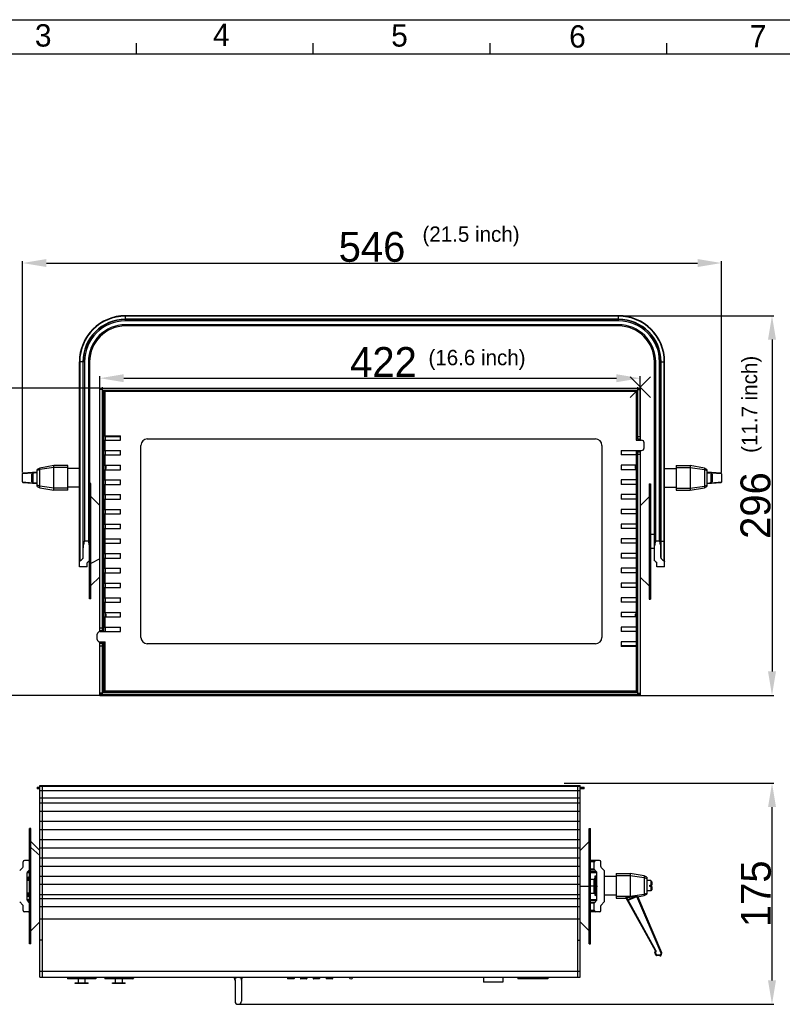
# Model space of a CAD drawing. Header units: millimetres. Extents: x -173733 to 2162, y 0 to 2473.
# Tile 5 of 17: x 346 to 942, y 631 to 1400. Entities that reach past the tile are written whole.
import ezdxf

# ---------------------------------------------------------------- set-up
doc = ezdxf.new("R2010")
doc.units = ezdxf.units.MM
doc.header["$LTSCALE"] = 108.9
doc.header["$PDMODE"] = 3
doc.header["$PDSIZE"] = 8
doc.layers.get('0').update_dxf_attribs({"linetype": 'CONTINUOUS'})
doc.layers.get('Defpoints').update_dxf_attribs({"linetype": 'CONTINUOUS'})
doc.layers.add('dim', color=1, linetype='CONTINUOUS', lineweight=15)
doc.layers.add('solid', color=7, linetype='CONTINUOUS', lineweight=30)
doc.styles.get("Standard").update_dxf_attribs({"font": 'Avant Garde Book.ttf'})
doc.styles.add('TEXTSTYLE_2', font='txt')
doc.dimstyles.get("Standard").update_dxf_attribs({"dimtxt": 23.333333, "dimasz": 18.666667, "dimexe": 1.5, "dimexo": 1, "dimtad": 1, "dimdec": 1, "dimdsep": 46, "dimtxsty": 'Standard', "dimcen": 0.09, "dimadec": 0, "dimazin": 0, "dimtol": 1, "dimtp": 0.1, "dimtm": 0.1, "dimtfac": 1, "dimtdec": 1, "dimtofl": 0, "dimtmove": 0, "dimatfit": 3, "dimfxl": 1, "dimtolj": 1, "dimarcsym": 0})

# ---------------------------------------------------------------- blocks, each defined once
blk = doc.blocks.new('*D0')
at = {"layer": 'Defpoints', "color": 0, "transparency": 16777216}
for p in [(894.42, 1209.95), (348.69, 1045.28), (894.42, 1045.28)]:
    blk.add_point(p, dxfattribs=at)
at = {"layer": 'dim', "color": 0, "lineweight": -2, "transparency": 16777216}
for p, q in [((348.69, 1046.28), (348.69, 1211.45)), ((367.36, 1209.95), (875.76, 1209.95)), ((894.42, 1046.28), (894.42, 1211.45))]:
    blk.add_line(p, q, dxfattribs=at)
at = {"layer": 'dim', "color": 0, "transparency": 16777216}
for points in [[(367.36, 1213.06), (367.36, 1206.84), (348.69, 1209.95)], [(875.76, 1213.06), (875.76, 1206.84), (894.42, 1209.95)]]:
    blk.add_solid(points, dxfattribs=at)
at = {"layer": 'dim', "color": 0, "transparency": 16777216, "insert": (621.56, 1222.44), "char_height": 23.333, "attachment_point": 5}
blk.add_mtext('\\A1;546', dxfattribs=at)
blk = doc.blocks.new('*D1')
at = {"layer": 'Defpoints', "color": 0, "transparency": 16777216}
for p in [(814.06, 1168.8), (814.06, 872.32), (933.91, 872.32)]:
    blk.add_point(p, dxfattribs=at)
at = {"layer": 'dim', "color": 0, "lineweight": -2, "transparency": 16777216}
for p, q in [((815.06, 1168.8), (935.41, 1168.8)), ((933.91, 1150.13), (933.91, 890.99)), ((815.06, 872.32), (935.41, 872.32))]:
    blk.add_line(p, q, dxfattribs=at)
at = {"layer": 'dim', "color": 0, "transparency": 16777216}
for points in [[(930.79, 1150.13), (937.02, 1150.13), (933.91, 1168.8)], [(930.79, 890.99), (937.02, 890.99), (933.91, 872.32)]]:
    blk.add_solid(points, dxfattribs=at)
at = {"layer": 'dim', "color": 0, "transparency": 16777216, "insert": (921.1, 1020.56), "char_height": 23.333, "attachment_point": 5, "rotation": 90}
blk.add_mtext('\\A1;296', dxfattribs=at)
blk = doc.blocks.new('*D2')
at = {"layer": 'Defpoints', "color": 0, "transparency": 16777216}
for p in [(770.51, 803.67), (933.91, 803.67), (517.08, 631.03)]:
    blk.add_point(p, dxfattribs=at)
at = {"layer": 'dim', "color": 0, "lineweight": -2, "transparency": 16777216}
for p, q in [((771.51, 803.67), (935.41, 803.67)), ((933.91, 649.69), (933.91, 785)), ((518.08, 631.03), (935.41, 631.03))]:
    blk.add_line(p, q, dxfattribs=at)
at = {"layer": 'dim', "color": 0, "transparency": 16777216}
for points in [[(930.79, 785), (937.02, 785), (933.91, 803.67)], [(930.79, 649.69), (937.02, 649.69), (933.91, 631.03)]]:
    blk.add_solid(points, dxfattribs=at)
at = {"layer": 'dim', "color": 0, "transparency": 16777216, "insert": (921.42, 717.35), "char_height": 23.333, "attachment_point": 5, "rotation": 90}
blk.add_mtext('\\A1;175', dxfattribs=at)
blk = doc.blocks.new('*D4')
at = {"layer": 'Defpoints', "color": 0, "transparency": 16777216}
for p in [(831.06, 1120), (409.06, 1071.56), (831.06, 1074.32)]:
    blk.add_point(p, dxfattribs=at)
at = {"layer": 'dim', "color": 0, "lineweight": -2, "transparency": 16777216}
for p, q in [((409.06, 1072.56), (409.06, 1121.5)), ((427.72, 1120), (812.39, 1120)), ((831.06, 1075.32), (831.06, 1121.5))]:
    blk.add_line(p, q, dxfattribs=at)
at = {"layer": 'dim', "color": 0, "transparency": 16777216}
for points in [[(427.72, 1123.11), (427.72, 1116.89), (409.06, 1120)], [(812.39, 1123.11), (812.39, 1116.89), (831.06, 1120)]]:
    blk.add_solid(points, dxfattribs=at)
at = {"layer": 'dim', "color": 0, "transparency": 16777216, "insert": (630.54, 1132.64), "char_height": 23.333, "attachment_point": 5}
blk.add_mtext('\\A1;422', dxfattribs=at)
blk = doc.blocks.new('*D5')
at = {"layer": 'Defpoints', "color": 0, "transparency": 16777216}
for p in [(227.51, 1112.14), (409.99, 1112.14), (411.06, 872.32)]:
    blk.add_point(p, dxfattribs=at)
at = {"layer": 'dim', "color": 0, "lineweight": -2, "transparency": 16777216}
for p, q in [((408.99, 1112.14), (226.01, 1112.14)), ((227.51, 890.99), (227.51, 1093.47)), ((410.06, 872.32), (226.01, 872.32))]:
    blk.add_line(p, q, dxfattribs=at)
at = {"layer": 'dim', "color": 0, "transparency": 16777216}
for points in [[(224.4, 1093.47), (230.62, 1093.47), (227.51, 1112.14)], [(224.4, 890.99), (230.62, 890.99), (227.51, 872.32)]]:
    blk.add_solid(points, dxfattribs=at)
at = {"layer": 'dim', "color": 0, "transparency": 16777216, "insert": (214.7, 1007.71), "char_height": 23.333, "attachment_point": 5, "rotation": 90}
blk.add_mtext('\\A1;240', dxfattribs=at)

msp = doc.modelspace()

# ---------------------------------------------------------------- linework, layer by layer
at = {"color": 7, "linetype": 'Continuous'}
for p, q in [((437.62, 1373.33), (437.62, 1381.7)), ((575.71, 1373.33), (575.71, 1381.7)), ((713.81, 1373.33), (713.81, 1381.7)), ((851.9, 1373.33), (851.9, 1381.7))]:
    msp.add_line(p, q, dxfattribs=at)
at = {"color": 7}
msp.add_point((831.06, 1113.06), dxfattribs=at)
msp.add_point((831.06, 1113.06), dxfattribs=at)
at = {"layer": 'solid'}
for p, q in [((0, 1400), (1980, 1400)), ((23.33, 1373.33), (1956.67, 1373.33)), ((429.06, 1166.09), (429.06, 1168.8)), ((814.06, 1168.8), (429.06, 1168.8)), ((814.06, 1168.5), (429.06, 1168.5)), ((814.06, 1166.09), (429.06, 1166.09)), ((429.06, 1164.8), (429.06, 1165.8)), ((814.06, 1165.8), (429.06, 1165.8)), ((814.06, 1164.8), (429.06, 1164.8)), ((429.06, 1160.8), (429.06, 1161.8)), ((814.06, 1161.8), (429.06, 1161.8)), ((814.06, 1164.8), (814.06, 1168.8)), ((814.06, 1160.8), (814.06, 1161.8)), ((814.06, 1160.8), (429.06, 1160.8)), ((393.06, 972.8), (393.06, 1132.8)), ((395.77, 1132.8), (393.06, 1132.8)), ((393.35, 1132.8), (393.35, 977.02)), ((395.77, 1132.8), (395.77, 979.24)), ((396.06, 980.05), (396.06, 1132.8)), ((397.06, 1132.8), (396.06, 1132.8)), ((397.06, 1132.8), (397.06, 992.8)), ((400.06, 1132.8), (400.06, 992.8)), ((401.06, 1132.8), (400.06, 1132.8)), ((401.06, 1132.8), (401.06, 1033.49)), ((842.06, 1132.8), (843.06, 1132.8)), ((842.06, 977.9), (842.06, 1132.8)), ((843.06, 992.8), (843.06, 1132.8)), ((846.06, 1132.8), (847.06, 1132.8)), ((846.06, 992.8), (846.06, 1132.8)), ((847.06, 980.05), (847.06, 1132.8)), ((847.35, 1132.8), (850.06, 1132.8)), ((847.35, 979.24), (847.35, 1132.8)), ((849.77, 977.02), (849.77, 1132.8)), ((850.06, 972.8), (850.06, 1132.8)), ((409.06, 922.06), (409.06, 1113.06)), ((409.06, 1112.14), (831.06, 1112.14)), ((411.06, 1111.23), (409.06, 1111.23)), ((411.06, 922.06), (411.06, 1113.06)), ((411.06, 1110.73), (829.06, 1110.73)), ((411.06, 1110.29), (829.06, 1110.29)), ((411.06, 1109.79), (829.06, 1109.79)), ((411.06, 1109.66), (412.06, 1109.66)), ((411.06, 1107.56), (412.06, 1107.56)), ((412.06, 922.06), (412.06, 1109.79)), ((413.26, 1075.06), (413.26, 1109.79)), ((827.86, 1109.79), (827.86, 1071.56)), ((829.06, 1072.32), (829.06, 1113.06)), ((829.06, 1111.23), (831.06, 1111.23)), ((831.06, 1113.06), (831.06, 1071.56)), ((411.06, 1106.3), (412.06, 1106.3)), ((411.06, 1105.91), (412.06, 1105.91)), ((411.06, 1098.03), (412.06, 1098.03)), ((411.06, 1097.93), (412.06, 1097.93)), ((411.06, 1086.12), (412.06, 1086.12)), ((411.06, 1084.72), (412.06, 1084.72)), ((411.06, 1084.51), (412.06, 1084.51)), ((411.06, 1084.38), (412.06, 1084.38)), ((411.06, 1084.36), (412.06, 1084.36)), ((411.06, 1078.53), (412.06, 1078.53)), ((411.06, 1078.12), (412.06, 1078.12)), ((411.06, 1076.88), (412.06, 1076.88)), ((411.06, 1076.51), (412.06, 1076.51)), ((411.06, 1075.04), (412.06, 1075.04)), ((411.06, 1074.42), (412.06, 1074.42)), ((411.06, 1074.38), (412.06, 1074.38)), ((412.06, 1075.06), (425.06, 1075.06)), ((412.06, 1071.56), (425.06, 1071.56)), ((413.26, 1075.06), (413.26, 1071.56)), ((413.26, 1074.42), (425.06, 1074.42)), ((413.26, 1074.38), (425.06, 1074.38)), ((413.26, 1063.56), (413.26, 1071.56)), ((425.06, 1071.56), (425.06, 1075.06)), ((446.06, 1072.56), (796.06, 1072.56)), ((829.06, 1075.06), (827.86, 1075.06)), ((827.86, 1071.56), (832.06, 1071.56)), ((831.06, 1074.32), (829.06, 1074.32)), ((831.06, 1072.32), (829.06, 1072.32)), ((829.06, 1072.32), (829.06, 1071.56)), ((834.06, 1065.56), (834.06, 1069.56)), ((412.06, 1064.69), (411.06, 1064.69)), ((412.06, 1063.56), (425.06, 1063.56)), ((413.26, 1063.56), (413.26, 1060.06)), ((425.06, 1060.06), (425.06, 1063.56)), ((441.06, 917.56), (441.06, 1067.56)), ((801.06, 1067.56), (801.06, 917.56)), ((816.06, 1063.56), (832.06, 1063.56)), ((816.06, 1063.56), (816.06, 1060.06)), ((827.86, 1063.56), (827.86, 1060.06)), ((829.06, 872.32), (829.06, 1063.56)), ((831.06, 1062.32), (829.06, 1062.32)), ((831.06, 1063.56), (831.06, 872.32)), ((412.06, 1060.06), (425.06, 1060.06)), ((413.26, 1052.06), (413.26, 1060.06)), ((829.06, 1060.06), (816.06, 1060.06)), ((827.86, 1060.06), (827.86, 1052.06)), ((831.06, 1060.32), (829.06, 1060.32)), ((356.81, 1045.87), (348.73, 1045.28)), ((360.06, 1046.57), (349.16, 1045.78)), ((357.06, 1046.11), (356.72, 1045.77)), ((357.06, 1038.18), (357.06, 1046.11)), ((357.06, 1046.11), (357.66, 1046.11)), ((357.66, 1046.15), (357.66, 1046.11)), ((360.06, 1046.15), (357.66, 1046.15)), ((362.06, 1049.82), (360.06, 1048.82)), ((360.06, 1035.48), (360.06, 1048.82)), ((362.06, 1048.61), (360.06, 1047.84)), ((373.06, 1051.82), (362.06, 1049.82)), ((373.06, 1050.15), (362.06, 1048.61)), ((362.06, 1034.48), (362.06, 1049.82)), ((373.06, 1032.48), (373.06, 1051.82)), ((384.06, 1051.82), (373.06, 1051.82)), ((384.06, 1050.15), (373.06, 1050.15)), ((384.06, 1032.48), (384.06, 1051.82)), ((393.06, 1049.4), (384.06, 1049.4)), ((412.06, 1052.06), (425.06, 1052.06)), ((412.06, 1048.56), (425.06, 1048.56)), ((413.26, 1052.06), (413.26, 1048.56)), ((413.26, 1049.36), (414.06, 1049.36)), ((413.26, 1040.56), (413.26, 1048.56)), ((414.06, 1049.36), (414.06, 1052.06)), ((425.06, 1048.56), (425.06, 1052.06)), ((829.06, 1052.06), (816.06, 1052.06)), ((816.06, 1052.06), (816.06, 1048.56)), ((829.06, 1048.56), (816.06, 1048.56)), ((827.06, 1052.06), (827.06, 1049.36)), ((827.86, 1049.36), (827.06, 1049.36)), ((827.86, 1052.06), (827.86, 1048.56)), ((827.86, 1048.56), (827.86, 1040.56)), ((850.06, 1049.4), (859.06, 1049.4)), ((859.06, 1051.82), (870.06, 1051.82)), ((859.06, 1051.82), (859.06, 1032.48)), ((859.06, 1050.15), (870.06, 1050.15)), ((881.06, 1049.82), (870.06, 1051.82)), ((870.06, 1051.82), (870.06, 1032.48)), ((870.06, 1050.15), (881.06, 1048.61)), ((883.06, 1048.82), (881.06, 1049.82)), ((881.06, 1049.82), (881.06, 1034.48)), ((881.06, 1048.61), (883.06, 1047.84)), ((883.06, 1048.82), (883.06, 1035.48)), ((893.96, 1045.78), (883.06, 1046.57)), ((883.06, 1046.15), (885.46, 1046.15)), ((885.46, 1046.11), (885.46, 1046.15)), ((886.06, 1046.11), (885.46, 1046.11)), ((886.06, 1046.11), (886.06, 1038.18)), ((886.4, 1045.77), (886.06, 1046.11)), ((894.38, 1045.28), (886.3, 1045.87)), ((348.69, 1039.01), (348.69, 1045.28)), ((348.73, 1045.28), (348.69, 1045.28)), ((348.69, 1039.01), (348.73, 1039.01)), ((348.73, 1039.01), (348.73, 1045.28)), ((348.73, 1039.01), (356.81, 1038.42)), ((349.16, 1038.51), (360.06, 1037.72)), ((356.38, 1045.43), (356.06, 1045.1)), ((356.06, 1039.19), (356.06, 1045.1)), ((356.06, 1039.19), (356.38, 1038.86)), ((356.56, 1045.61), (356.38, 1045.43)), ((356.38, 1038.86), (356.56, 1038.68)), ((356.72, 1045.77), (356.56, 1045.61)), ((356.56, 1038.68), (356.72, 1038.52)), ((356.72, 1038.52), (357.06, 1038.18)), ((357.06, 1038.18), (357.66, 1038.18)), ((357.66, 1038.18), (357.66, 1038.15)), ((360.06, 1038.15), (357.66, 1038.15)), ((412.06, 1040.56), (425.06, 1040.56)), ((413.26, 1040.56), (413.26, 1037.06)), ((425.06, 1037.06), (425.06, 1040.56)), ((829.06, 1040.56), (816.06, 1040.56)), ((816.06, 1040.56), (816.06, 1037.06)), ((827.86, 1040.56), (827.86, 1037.06)), ((883.06, 1037.72), (893.96, 1038.51)), ((883.06, 1038.15), (885.46, 1038.15)), ((886.06, 1038.18), (885.46, 1038.18)), ((885.46, 1038.15), (885.46, 1038.18)), ((886.06, 1038.18), (886.4, 1038.52)), ((886.3, 1038.42), (894.38, 1039.01)), ((886.56, 1045.61), (886.4, 1045.77)), ((886.4, 1038.52), (886.56, 1038.68)), ((886.73, 1045.43), (886.56, 1045.61)), ((886.56, 1038.68), (886.73, 1038.86)), ((887.06, 1045.1), (886.73, 1045.43)), ((886.73, 1038.86), (887.06, 1039.19)), ((887.06, 1045.1), (887.06, 1039.19)), ((894.42, 1045.28), (894.38, 1045.28)), ((894.38, 1045.28), (894.38, 1039.01)), ((894.38, 1039.01), (894.42, 1039.01)), ((894.42, 1045.28), (894.42, 1039.01)), ((362.06, 1035.68), (360.06, 1036.46)), ((360.06, 1035.48), (362.06, 1034.48)), ((373.06, 1034.15), (362.06, 1035.68)), ((362.06, 1034.48), (373.06, 1032.48)), ((384.06, 1034.15), (373.06, 1034.15)), ((384.06, 1032.48), (373.06, 1032.48)), ((393.06, 1034.9), (384.06, 1034.9)), ((402.06, 1037.8), (401.06, 1037.8)), ((401.06, 947.8), (401.06, 1033.49)), ((402.06, 947.8), (402.06, 1037.8)), ((412.06, 1037.06), (425.06, 1037.06)), ((413.26, 1029.06), (413.26, 1037.06)), ((829.06, 1037.06), (816.06, 1037.06)), ((827.86, 1037.06), (827.86, 1029.06)), ((838.06, 1037.53), (839.06, 1037.53)), ((838.06, 1037.53), (839.06, 1037.53)), ((838.06, 1037.53), (838.06, 947.53)), ((839.06, 1037.53), (839.06, 947.53)), ((850.06, 1034.9), (859.06, 1034.9)), ((859.06, 1034.15), (870.06, 1034.15)), ((859.06, 1032.48), (870.06, 1032.48)), ((870.06, 1034.15), (881.06, 1035.68)), ((870.06, 1032.48), (881.06, 1034.48)), ((881.06, 1035.68), (883.06, 1036.46)), ((881.06, 1034.48), (883.06, 1035.48)), ((409.06, 1020.59), (402.06, 1027.59)), ((412.06, 1029.06), (425.06, 1029.06)), ((412.06, 1025.56), (425.06, 1025.56)), ((413.26, 1029.06), (413.26, 1025.56)), ((413.26, 1017.56), (413.26, 1025.56)), ((425.06, 1025.56), (425.06, 1029.06)), ((829.06, 1029.06), (816.06, 1029.06)), ((816.06, 1029.06), (816.06, 1025.56)), ((829.06, 1025.56), (816.06, 1025.56)), ((827.86, 1029.06), (827.86, 1025.56)), ((827.86, 1025.56), (827.86, 1017.56)), ((831.06, 1020.33), (838.06, 1027.33)), ((831.06, 1020.33), (838.06, 1027.33)), ((412.06, 1017.56), (425.06, 1017.56)), ((413.26, 1017.56), (413.26, 1014.06)), ((425.06, 1014.06), (425.06, 1017.56)), ((829.06, 1017.56), (816.06, 1017.56)), ((816.06, 1017.56), (816.06, 1014.06)), ((827.86, 1017.56), (827.86, 1014.06)), ((412.06, 1014.06), (425.06, 1014.06)), ((413.26, 1006.06), (413.26, 1014.06)), ((829.06, 1014.06), (816.06, 1014.06)), ((827.86, 1014.06), (827.86, 1006.06)), ((412.06, 1006.06), (425.06, 1006.06)), ((412.06, 1002.56), (425.06, 1002.56)), ((413.26, 1006.06), (413.26, 1002.56)), ((413.26, 983.06), (413.26, 1002.56)), ((425.06, 1002.56), (425.06, 1006.06)), ((829.06, 1006.06), (816.06, 1006.06)), ((816.06, 1006.06), (816.06, 1002.56)), ((829.06, 1002.56), (816.06, 1002.56)), ((827.86, 1006.06), (827.86, 1002.56)), ((827.86, 1002.56), (827.86, 983.06)), ((400.06, 992.8), (397.06, 992.8)), ((412.06, 994.56), (413.26, 994.56)), ((412.06, 994.56), (425.06, 994.56)), ((425.06, 991.06), (425.06, 994.56)), ((829.06, 994.56), (816.06, 994.56)), ((816.06, 994.56), (816.06, 991.06)), ((829.06, 994.56), (827.86, 994.56)), ((842.06, 998.03), (839.06, 998.03)), ((842.06, 998.03), (839.06, 998.03)), ((842.06, 992.8), (843.06, 992.8)), ((846.06, 992.8), (843.06, 992.8)), ((846.06, 992.8), (850.06, 992.8)), ((412.06, 991.06), (413.26, 991.06)), ((412.06, 991.06), (425.06, 991.06)), ((829.06, 991.06), (816.06, 991.06)), ((829.06, 991.06), (827.86, 991.06)), ((842.06, 987.03), (839.06, 987.03)), ((842.06, 987.03), (839.06, 987.03)), ((409.06, 978.87), (402.06, 975.37)), ((412.06, 983.06), (425.06, 983.06)), ((412.06, 979.56), (425.06, 979.56)), ((413.26, 983.06), (413.26, 979.56)), ((413.26, 971.56), (413.26, 979.56)), ((425.06, 979.56), (425.06, 983.06)), ((829.06, 983.06), (816.06, 983.06)), ((816.06, 983.06), (816.06, 979.56)), ((829.06, 979.56), (816.06, 979.56)), ((827.86, 983.06), (827.86, 979.56)), ((827.86, 979.56), (827.86, 971.56)), ((398.81, 972.8), (393.06, 972.8)), ((398.81, 972.8), (398.85, 972.8)), ((399.06, 972.8), (399.06, 975.78)), ((402.06, 970.25), (401.06, 970.25)), ((412.06, 971.56), (425.06, 971.56)), ((413.26, 971.56), (413.26, 968.06)), ((425.06, 968.06), (425.06, 971.56)), ((829.06, 971.56), (816.06, 971.56)), ((816.06, 971.56), (816.06, 968.06)), ((827.86, 971.56), (827.86, 968.06)), ((844.06, 972.8), (844.06, 975.78)), ((844.27, 972.8), (844.31, 972.8)), ((844.31, 972.8), (844.27, 972.8)), ((850.06, 972.8), (844.31, 972.8)), ((409.06, 965), (402.06, 958)), ((412.06, 968.06), (425.06, 968.06)), ((413.26, 960.06), (413.26, 968.06)), ((829.06, 968.06), (816.06, 968.06)), ((827.86, 968.06), (827.86, 960.06)), ((831.06, 964.74), (838.06, 957.74)), ((412.06, 960.06), (425.06, 960.06)), ((412.06, 956.56), (425.06, 956.56)), ((413.26, 960.06), (413.26, 956.56)), ((413.26, 948.56), (413.26, 956.56)), ((425.06, 956.56), (425.06, 960.06)), ((829.06, 960.06), (816.06, 960.06)), ((816.06, 960.06), (816.06, 956.56)), ((829.06, 956.56), (816.06, 956.56)), ((827.86, 960.06), (827.86, 956.56)), ((827.86, 956.56), (827.86, 948.56)), ((402.06, 947.8), (401.06, 947.8)), ((412.06, 948.56), (425.06, 948.56)), ((413.26, 948.56), (413.26, 945.06)), ((425.06, 945.06), (425.06, 948.56)), ((829.06, 948.56), (816.06, 948.56)), ((816.06, 948.56), (816.06, 945.06)), ((827.86, 948.56), (827.86, 945.06)), ((838.06, 947.53), (839.06, 947.53)), ((412.06, 945.06), (425.06, 945.06)), ((413.26, 937.06), (413.26, 945.06)), ((829.06, 945.06), (816.06, 945.06)), ((827.86, 945.06), (827.86, 937.06)), ((412.06, 937.06), (425.06, 937.06)), ((412.06, 933.56), (425.06, 933.56)), ((413.26, 937.06), (413.26, 933.56)), ((413.26, 935.76), (414.06, 935.76)), ((413.26, 925.56), (413.26, 933.56)), ((414.06, 933.56), (414.06, 935.76)), ((425.06, 933.56), (425.06, 937.06)), ((829.06, 937.06), (816.06, 937.06)), ((816.06, 937.06), (816.06, 933.56)), ((829.06, 933.56), (816.06, 933.56)), ((827.86, 935.76), (827.06, 935.76)), ((827.06, 935.76), (827.06, 933.56)), ((827.86, 937.06), (827.86, 933.56)), ((827.86, 933.56), (827.86, 925.56)), ((409.06, 925.06), (411.06, 925.06)), ((409.06, 923.06), (411.06, 923.06)), ((412.06, 925.56), (425.06, 925.56)), ((413.26, 925.56), (413.26, 922.06)), ((425.06, 922.06), (425.06, 925.56)), ((829.06, 925.56), (816.06, 925.56)), ((816.06, 925.56), (816.06, 922.06)), ((827.86, 925.56), (827.86, 922.06)), ((407.06, 916.06), (407.06, 920.06)), ((409.06, 922.06), (425.06, 922.06)), ((829.06, 922.06), (816.06, 922.06)), ((827.86, 922.06), (827.86, 914.06)), ((409.06, 872.32), (409.06, 914.06)), ((409.06, 914.06), (413.26, 914.06)), ((409.06, 913.06), (411.06, 913.06)), ((409.06, 911.06), (411.06, 911.06)), ((411.06, 872.32), (411.06, 914.06)), ((412.06, 911), (411.06, 911)), ((412.06, 910.96), (411.06, 910.96)), ((412.06, 910.34), (411.06, 910.34)), ((412.06, 908.87), (411.06, 908.87)), ((412.06, 908.49), (411.06, 908.49)), ((412.06, 875.59), (412.06, 914.06)), ((412.06, 910.56), (413.26, 910.56)), ((413.26, 875.59), (413.26, 914.06)), ((796.06, 912.56), (446.06, 912.56)), ((829.06, 914.06), (816.06, 914.06)), ((816.06, 914.06), (816.06, 910.56)), ((827.86, 911), (816.06, 911)), ((827.86, 910.96), (816.06, 910.96)), ((829.06, 910.56), (816.06, 910.56)), ((827.86, 914.06), (827.86, 910.56)), ((827.86, 910.56), (827.86, 875.59)), ((412.06, 907.26), (411.06, 907.26)), ((412.06, 906.85), (411.06, 906.85)), ((412.06, 901.02), (411.06, 901.02)), ((412.06, 901), (411.06, 901)), ((412.06, 900.86), (411.06, 900.86)), ((412.06, 900.66), (411.06, 900.66)), ((412.06, 899.26), (411.06, 899.26)), ((412.06, 887.44), (411.06, 887.44)), ((412.06, 887.35), (411.06, 887.35)), ((412.06, 879.46), (411.06, 879.46)), ((412.06, 879.08), (411.06, 879.08)), ((412.06, 877.82), (411.06, 877.82)), ((411.06, 874.15), (409.06, 874.15)), ((409.06, 873.24), (831.06, 873.24)), ((409.06, 872.32), (831.06, 872.32)), ((412.06, 875.72), (411.06, 875.72)), ((829.06, 875.59), (411.06, 875.59)), ((829.06, 875.09), (411.06, 875.09)), ((829.06, 874.65), (411.06, 874.65)), ((829.06, 874.15), (831.06, 874.15)), ((360.16, 800.63), (360.16, 799.43)), ((360.16, 800.63), (362.16, 800.63)), ((362.16, 652.15), (362.16, 802.01)), ((362.16, 802.01), (784.16, 802.01)), ((362.16, 801.42), (784.16, 801.42)), ((364.16, 652.15), (364.16, 802.01)), ((782.16, 652.15), (782.16, 802.01)), ((784.16, 652.15), (784.16, 802.01)), ((784.16, 800.63), (787.16, 800.63)), ((785.16, 799.43), (785.16, 800.63)), ((787.16, 799.43), (787.16, 800.63)), ((362.16, 799.43), (360.16, 799.43)), ((362.16, 797.88), (784.16, 797.88)), ((362.16, 792.24), (784.16, 792.24)), ((787.16, 799.43), (784.16, 799.43)), ((362.16, 788.31), (784.16, 788.31)), ((362.16, 781.88), (784.16, 781.88)), ((362.16, 774.03), (784.16, 774.03)), ((354.16, 678.26), (354.16, 768.26)), ((355.16, 768.26), (354.16, 768.26)), ((355.16, 762.2), (354.16, 762.2)), ((355.16, 678.26), (355.16, 768.26)), ((362.16, 767.6), (784.16, 767.6)), ((791.16, 768.26), (792.16, 768.26)), ((791.16, 678.26), (791.16, 768.26)), ((792.16, 678.26), (792.16, 768.26)), ((362.16, 751.05), (355.16, 758.05)), ((362.16, 759.74), (784.16, 759.74)), ((784.16, 751.05), (791.16, 758.05)), ((362.16, 747.31), (355.16, 753.37)), ((362.16, 753.32), (784.16, 753.32)), ((349.16, 738.67), (349.16, 742.26)), ((354.16, 743.26), (350.16, 743.26)), ((362.16, 745.46), (784.16, 745.46)), ((362.16, 739.03), (784.16, 739.03)), ((799.16, 743.26), (792.16, 743.26)), ((795.16, 742.26), (792.16, 742.26)), ((795.16, 736.6), (795.16, 742.26)), ((800.16, 738.67), (800.16, 742.26)), ((346.46, 735.55), (348.87, 737.96)), ((352.16, 723.66), (352.16, 733.77)), ((354.16, 733.77), (352.16, 733.77)), ((352.46, 734.48), (353.87, 735.89)), ((354.16, 734.48), (352.46, 734.48)), ((354.16, 735.89), (353.87, 735.89)), ((362.16, 731.18), (784.16, 731.18)), ((795.16, 736.6), (792.16, 736.6)), ((795.46, 735.89), (792.16, 735.89)), ((796.87, 734.48), (792.16, 734.48)), ((797.16, 733.77), (792.16, 733.77)), ((796.87, 734.48), (795.46, 735.89)), ((795.52, 730.65), (795.52, 716.56)), ((796.66, 731.11), (796.02, 731.11)), ((796.02, 731.11), (796.02, 716.11)), ((796.66, 731.11), (796.66, 716.11)), ((797.16, 712.74), (797.16, 733.77)), ((802.87, 735.55), (800.46, 737.96)), ((803.16, 711.67), (803.16, 734.84)), ((812.16, 730.86), (803.16, 730.86)), ((812.16, 733.28), (823.16, 733.28)), ((812.16, 733.28), (812.16, 713.94)), ((812.16, 731.61), (823.16, 731.61)), ((834.16, 731.28), (823.16, 733.28)), ((823.16, 733.28), (823.16, 714.57)), ((823.16, 731.61), (834.16, 730.07)), ((836.16, 730.28), (834.16, 731.28)), ((834.16, 731.28), (834.16, 715.94)), ((354.16, 728.76), (352.16, 728.76)), ((352.16, 728.02), (354.16, 728.02)), ((352.16, 712.74), (352.16, 722.85)), ((352.66, 728.76), (352.66, 730.41)), ((352.66, 730.41), (353.31, 730.41)), ((353.31, 728.76), (353.31, 730.41)), ((353.8, 728.76), (353.8, 729.95)), ((362.16, 724.75), (784.16, 724.75)), ((784.16, 723.23), (791.16, 723.22)), ((791.16, 723.21), (792.16, 723.21)), ((792.16, 728.76), (795.16, 728.76)), ((795.16, 723.25), (792.16, 723.25)), ((795.16, 717.76), (795.16, 728.76)), ((795.21, 723.26), (795.16, 723.26)), ((834.16, 730.07), (836.16, 729.3)), ((836.16, 730.28), (836.16, 716.94)), ((839.16, 727.61), (836.16, 727.61)), ((838.56, 724.11), (840.16, 724.11)), ((838.56, 723.11), (838.56, 724.11)), ((840.16, 723.11), (838.56, 723.11)), ((840.16, 726.61), (839.16, 727.61)), ((839.16, 727.61), (839.16, 724.11)), ((839.16, 723.11), (839.16, 719.61)), ((840.16, 726.61), (840.16, 724.11)), ((840.16, 723.11), (840.16, 720.61)), ((354.16, 717.76), (352.16, 717.76)), ((352.66, 715.41), (352.66, 717.76)), ((352.66, 715.41), (353.31, 715.41)), ((353.31, 715.41), (353.31, 717.76)), ((353.8, 715.86), (353.8, 717.76)), ((362.16, 716.89), (784.16, 716.89)), ((792.16, 717.76), (795.16, 717.76)), ((796.66, 716.11), (796.02, 716.11)), ((812.16, 716.36), (803.16, 716.36)), ((812.16, 715.61), (823.16, 715.61)), ((821.39, 712.67), (828.03, 715.49)), ((821.52, 712.41), (828.3, 715.3)), ((823.16, 715.61), (834.16, 717.14)), ((828.03, 715.49), (828.21, 715.52)), ((828.21, 715.52), (847.03, 671.22)), ((828.69, 715.61), (828.71, 715.62)), ((828.76, 715.5), (847.49, 671.42)), ((828.98, 714.99), (834.16, 715.94)), ((834.16, 717.14), (836.16, 717.92)), ((834.16, 715.94), (836.16, 716.94)), ((839.16, 719.61), (836.16, 719.61)), ((840.16, 720.61), (839.16, 719.61)), ((348.87, 708.55), (346.46, 710.96)), ((349.16, 704.26), (349.16, 707.84)), ((354.16, 712.74), (352.16, 712.74)), ((353.87, 710.62), (352.46, 712.04)), ((354.16, 712.04), (352.46, 712.04)), ((354.16, 710.62), (353.87, 710.62)), ((362.16, 713.68), (784.16, 713.68)), ((797.16, 712.74), (792.16, 712.74)), ((796.87, 712.04), (792.16, 712.04)), ((795.46, 710.62), (792.16, 710.62)), ((795.16, 709.91), (792.16, 709.91)), ((795.16, 704.26), (795.16, 709.91)), ((795.46, 710.62), (796.87, 712.04)), ((800.16, 704.26), (800.16, 707.84)), ((800.46, 708.55), (802.87, 710.96)), ((812.16, 713.94), (820.11, 713.94)), ((842.83, 672.88), (819.83, 714.45)), ((820.33, 714.57), (823.16, 714.57)), ((821.39, 712.67), (820.33, 714.57)), ((820.95, 712.42), (821.39, 712.67)), ((821.52, 712.41), (821.39, 712.67)), ((843.27, 673.11), (821.52, 712.41)), ((354.16, 703.26), (350.16, 703.26)), ((362.16, 707.3), (784.16, 707.3)), ((795.16, 704.26), (792.16, 704.26)), ((799.16, 703.26), (792.16, 703.26)), ((362.16, 695.46), (355.16, 688.46)), ((362.16, 697.82), (784.16, 697.82)), ((784.16, 695.46), (791.16, 688.46)), ((355.16, 678.26), (354.16, 678.26)), ((364.16, 681.24), (362.16, 681.24)), ((782.16, 681.24), (784.16, 681.24)), ((791.16, 678.26), (792.16, 678.26)), ((843.26, 669.36), (842.34, 671.53)), ((842.6, 672.18), (842.8, 671.71)), ((843.72, 669.55), (842.8, 671.71)), ((846.28, 668.8), (843.67, 669.06)), ((846.34, 669.28), (843.72, 669.55)), ((847.03, 671.22), (846.89, 669.73)), ((847.53, 671.18), (847.38, 669.69)), ((362.16, 656.87), (784.16, 656.87)), ((362.16, 652.15), (784.16, 652.15)), ((383.86, 652.15), (383.86, 650.9)), ((405.86, 650.9), (383.86, 650.9)), ((389.89, 647.4), (389.89, 647.9)), ((389.89, 647.9), (399.83, 647.9)), ((399.83, 647.4), (389.89, 647.4)), ((391.17, 647.4), (391.17, 647.9)), ((392.36, 647.4), (392.36, 650.9)), ((397.36, 650.9), (397.36, 647.4)), ((398.55, 647.4), (398.55, 647.9)), ((399.83, 647.4), (399.83, 647.9)), ((405.86, 652.15), (405.86, 650.9)), ((412.88, 652.15), (412.88, 650.9)), ((434.88, 650.9), (412.88, 650.9)), ((418.91, 647.4), (418.91, 647.9)), ((418.91, 647.9), (428.86, 647.9)), ((428.86, 647.4), (418.91, 647.4)), ((420.19, 647.4), (420.19, 647.9)), ((421.38, 647.4), (421.38, 650.9)), ((426.38, 650.9), (426.38, 647.4)), ((427.57, 647.4), (427.57, 647.9)), ((428.86, 647.4), (428.86, 647.9)), ((434.88, 652.15), (434.88, 650.9)), ((435.32, 651.44), (434.88, 651.44)), ((435.32, 652.15), (435.32, 651.44)), ((514.08, 651.26), (514.08, 652.15)), ((514.58, 650.11), (514.58, 633.53)), ((519.58, 650.11), (519.58, 633.53)), ((520.08, 651.26), (520.08, 652.15)), ((555.66, 652.15), (555.66, 651.1)), ((560.66, 651.1), (555.66, 651.1)), ((560.46, 650.9), (555.86, 650.9)), ((560.66, 652.15), (560.66, 651.1)), ((565.66, 652.15), (565.66, 651.1)), ((570.66, 651.1), (565.66, 651.1)), ((570.46, 650.9), (565.86, 650.9)), ((570.66, 652.15), (570.66, 651.1)), ((575.66, 652.15), (575.66, 651.1)), ((580.66, 651.1), (575.66, 651.1)), ((580.46, 650.9), (575.86, 650.9)), ((580.66, 652.15), (580.66, 651.1)), ((585.66, 652.15), (585.66, 651.1)), ((590.66, 651.1), (585.66, 651.1)), ((590.46, 650.9), (585.86, 650.9)), ((590.66, 652.15), (590.66, 651.1)), ((708.66, 652.15), (708.66, 648.45)), ((723.66, 648.45), (708.66, 648.45)), ((723.61, 648.4), (708.71, 648.4)), ((723.66, 652.15), (723.66, 648.45)), ((735.41, 652.15), (735.41, 650.9)), ((758.91, 650.9), (735.41, 650.9)), ((758.91, 652.15), (758.91, 650.9))]:
    msp.add_line(p, q, dxfattribs=at)
for centre, radius, start, end in [((429.06, 1132.8), 36, 90, 180), ((429.06, 1132.8), 35.71, 90, 180), ((429.06, 1132.8), 33.29, 90, 180), ((429.06, 1132.8), 33, 90, 180), ((429.06, 1132.8), 32, 90, 180), ((429.06, 1132.8), 29, 90, 180), ((814.06, 1132.8), 36, 0, 90), ((814.06, 1132.8), 35.71, 0, 90), ((814.06, 1132.8), 33.29, 0, 90), ((814.06, 1132.8), 33, 0, 90), ((814.06, 1132.8), 32, 0, 90), ((814.06, 1132.8), 29, 0, 90), ((429.06, 1132.8), 28, 90, 180), ((814.06, 1132.8), 28, 0, 90), ((446.06, 1067.56), 5, 90, 180), ((796.06, 1067.56), 5, 0, 90), ((832.06, 1069.56), 2, 0, 90), ((832.06, 1065.56), 2, 270, 360), ((349.2, 1045.28), 0.504, 162.15754, 179.9359), ((349.2, 1039.01), 0.504, 180.0641, 197.84246), ((349.19, 1045.28), 0.5, 94.13131, 162.0926), ((349.19, 1039.01), 0.5, 197.9074, 265.86869), ((893.92, 1045.28), 0.5, 17.9074, 85.86869), ((893.92, 1039.01), 0.5, 274.13131, 342.0926), ((893.92, 1045.28), 0.504, 0.0641, 17.84246), ((893.92, 1039.01), 0.504, 342.15754, 359.9359), ((399.06, 952.2), 20.6, 90.32253, 90.60503), ((399.06, 952.2), 20.59, 90.32248, 90.60538), ((844.05, 952.2), 20.6, 89.39485, 89.67747), ((844.05, 952.2), 20.59, 89.39462, 89.67752), ((409.06, 920.06), 2, 90, 180), ((409.06, 916.06), 2, 180, 270), ((446.06, 917.56), 5, 180, 270), ((796.06, 917.56), 5, 270, 360), ((348.16, 738.67), 1, 315, 0), ((350.16, 742.26), 1, 90, 180), ((353.16, 742.26), 1, 0, 90), ((796.16, 742.26), 1, 90, 180), ((799.16, 742.26), 1, 0, 90), ((801.16, 738.67), 1, 180, 225), ((353.16, 733.77), 1, 135, 180), ((353.16, 736.6), 1, 315, 0), ((796.16, 736.6), 1, 180, 225), ((875.21, 723.61), 80, 174.94855, 185.05145), ((796.02, 730.61), 0.5, 90, 174.94855), ((796.66, 730.61), 0.5, 0, 90), ((796.16, 733.77), 1, 0, 45), ((802.16, 734.84), 1, 0, 45), ((352.16, 723.26), 0.25, 116.3878, 243.6122), ((351.96, 723.66), 0.2, 296.3878, 0), ((351.96, 722.85), 0.2, 0, 63.6122), ((352.66, 729.91), 0.5, 90, 180), ((353.31, 729.91), 0.5, 5.05145, 90), ((274.12, 722.91), 80, 4.19395, 5.05145), ((797.36, 723.66), 0.2, 180, 243.6122), ((797.36, 722.85), 0.2, 116.3878, 180), ((797.16, 723.26), 0.25, 296.3878, 63.6122), ((352.66, 715.91), 0.5, 180, 270), ((353.31, 715.91), 0.5, 270, 354.94855), ((274.12, 722.91), 80, 354.94855, 356.30876), ((796.02, 716.61), 0.5, 185.05145, 270), ((796.66, 716.61), 0.5, 270, 0), ((828.61, 715.21), 0.336, 75.18668, 77.39506), ((348.16, 707.84), 1, 0, 45), ((353.16, 712.74), 1, 180, 225), ((353.16, 709.91), 1, 0, 45), ((796.16, 709.91), 1, 135, 180), ((796.16, 712.74), 1, 315, 0), ((801.16, 707.84), 1, 135, 180), ((802.16, 711.67), 1, 315, 0), ((350.16, 704.26), 1, 180, 270), ((353.16, 704.26), 1, 270, 0), ((796.16, 704.26), 1, 180, 270), ((799.16, 704.26), 1, 270, 0), ((842.8, 671.72), 0.5, 113.86344, 203.02), ((842.39, 672.64), 0.5, 293.86344, 28.96), ((842.4, 672.62), 1, 293.87115, 28.95424), ((843.72, 669.56), 0.5, 203.02, 264.22), ((846.38, 669.79), 1, 264.22, 354.27), ((846.39, 669.78), 0.5, 264.22002, 354.26998), ((847.03, 671.23), 0.5, 354.27, 23.02), ((434.78, 651.44), 0.54, 280.89007, 0), ((516.08, 651.26), 2, 180.00002, 221.31266), ((518.08, 651.26), 2, 318.68745, 359.99982), ((555.86, 651.1), 0.2, 180, 270), ((560.46, 651.1), 0.2, 270, 0), ((565.86, 651.1), 0.2, 180, 270), ((570.46, 651.1), 0.2, 270, 0), ((575.86, 651.1), 0.2, 180, 270), ((580.46, 651.1), 0.2, 270, 0), ((585.86, 651.1), 0.2, 180, 270), ((590.46, 651.1), 0.2, 270, 0), ((605.16, 652.4), 1.5, 189.70823, 350.29177), ((708.71, 648.45), 0.05, 180, 270), ((723.61, 648.45), 0.05, 270, 0), ((517.08, 633.53), 2.5, 180, 270), ((517.08, 633.53), 2.5, 270, 0)]:
    msp.add_arc(centre, radius, start, end, dxfattribs=at)
for centre, start_param, end_param in [((381.06, 992.8), -2.479657, -2.315402), ((388.13, 992.8), -2.545889, -2.457717), ((854.99, 992.8), -3.825468, -3.737296), ((862.06, 992.8), -3.967784, -3.803528)]:
    msp.add_ellipse(centre, major_axis=(0, 20), ratio=1, start_param=start_param, end_param=end_param, dxfattribs=at)
for points in [[(348.73, 1045.28), (348.73, 1045.34), (348.74, 1045.41), (348.76, 1045.47)], [(348.73, 1039.01), (348.73, 1038.95), (348.74, 1038.88), (348.76, 1038.82)], [(894.38, 1045.28), (894.38, 1045.34), (894.37, 1045.41), (894.35, 1045.47)], [(894.38, 1039.01), (894.38, 1038.95), (894.37, 1038.88), (894.35, 1038.82)], [(828.03, 715.49), (826.41, 715.18), (824.79, 714.88), (823.16, 714.57)]]:
    msp.add_open_spline(points, degree=3, dxfattribs=at)
for points, knots in [([(348.76, 1045.47), (348.8, 1045.55), (348.9, 1045.7), (349.07, 1045.77), (349.16, 1045.78)], [0, 0, 0, 0, 0.509944, 1, 1, 1, 1]), ([(348.76, 1038.82), (348.8, 1038.74), (348.9, 1038.59), (349.07, 1038.52), (349.16, 1038.51)], [0, 0, 0, 0, 0.509944, 1, 1, 1, 1]), ([(894.35, 1045.47), (894.32, 1045.55), (894.22, 1045.7), (894.04, 1045.77), (893.96, 1045.78)], [0, 0, 0, 0, 0.509944, 1, 1, 1, 1]), ([(894.35, 1038.82), (894.32, 1038.74), (894.22, 1038.59), (894.04, 1038.52), (893.96, 1038.51)], [0, 0, 0, 0, 0.509944, 1, 1, 1, 1]), ([(396.06, 986.55), (396.06, 987.59), (396.37, 989.7), (396.82, 991.75), (397.06, 992.8)], [0, 0, 0, 0, 0.493419, 1, 1, 1, 1]), ([(400.06, 992.8), (400.29, 991.75), (400.75, 989.7), (401.06, 987.59), (401.06, 986.55)], [0, 0, 0, 0, 0.506576, 1, 1, 1, 1]), ([(842.06, 986.55), (842.06, 987.59), (842.37, 989.7), (842.82, 991.75), (843.06, 992.8)], [0, 0, 0, 0, 0.493426, 1, 1, 1, 1]), ([(846.06, 992.8), (846.29, 991.75), (846.75, 989.7), (847.06, 987.59), (847.06, 986.55)], [0, 0, 0, 0, 0.506582, 1, 1, 1, 1]), ([(393.06, 976.49), (393.06, 976.54), (393.09, 976.74), (393.23, 976.92), (393.35, 977.02)], [0, 0, 0, 0, 0.225371, 1, 1, 1, 1]), ([(395.77, 979.24), (395.82, 979.3), (395.99, 979.53), (396.06, 979.84), (396.06, 980.05)], [0, 0, 0, 0, 0.260476, 1, 1, 1, 1]), ([(401.06, 977.9), (401.06, 977.73), (400.98, 977.49), (400.81, 977.33), (400.77, 977.29)], [0, 0, 0, 0, 0.726893, 1, 1, 1, 1]), ([(842.35, 977.29), (842.3, 977.33), (842.14, 977.49), (842.06, 977.73), (842.06, 977.9)], [0, 0, 0, 0, 0.273107, 1, 1, 1, 1]), ([(847.06, 980.05), (847.06, 979.84), (847.13, 979.53), (847.3, 979.3), (847.35, 979.24)], [0, 0, 0, 0, 0.739524, 1, 1, 1, 1]), ([(849.77, 977.02), (849.81, 976.98), (849.96, 976.85), (850.06, 976.64), (850.06, 976.49)], [0, 0, 0, 0, 0.286764, 1, 1, 1, 1]), ([(399.03, 972.8), (399.02, 972.8), (398.99, 972.8), (398.96, 972.8), (398.95, 972.8)], [0, 0, 0, 0, 0.439426, 1, 1, 1, 1]), ([(399.06, 972.8), (399.06, 972.8), (399.04, 972.8), (399.04, 972.8), (399.03, 972.8)], [0, 0, 0, 0, 0.256923, 1, 1, 1, 1]), ([(399.35, 976.24), (399.31, 976.21), (399.16, 976.1), (399.06, 975.91), (399.06, 975.78)], [0, 0, 0, 0, 0.296608, 1, 1, 1, 1]), ([(844.06, 975.78), (844.06, 975.82), (844.03, 976.01), (843.89, 976.16), (843.77, 976.24)], [0, 0, 0, 0, 0.217892, 1, 1, 1, 1]), ([(844.09, 972.8), (844.08, 972.8), (844.07, 972.8), (844.06, 972.8), (844.06, 972.8)], [0, 0, 0, 0, 0.743123, 1, 1, 1, 1]), ([(844.17, 972.8), (844.15, 972.8), (844.13, 972.8), (844.1, 972.8), (844.09, 972.8)], [0, 0, 0, 0, 0.56067, 1, 1, 1, 1]), ([(828.68, 715.54), (828.62, 715.56), (828.45, 715.56), (828.3, 715.54), (828.21, 715.52)], [0, 0, 0, 0, 0.427914, 1, 1, 1, 1]), ([(828.3, 715.3), (828.36, 715.32), (828.47, 715.37), (828.61, 715.43), (828.7, 715.47), (828.75, 715.49), (828.76, 715.5)], [0, 0, 0, 0, 0.369435, 0.686747, 0.907208, 1, 1, 1, 1]), ([(828.76, 715.5), (828.76, 715.51), (828.74, 715.53), (828.71, 715.53), (828.69, 715.54)], [0, 0, 0, 0, 0.188199, 1, 1, 1, 1]), ([(828.76, 715.5), (828.76, 715.5), (828.76, 715.5), (828.76, 715.5), (828.76, 715.5)], [0, 0, 0, 0, 0.518533, 1, 1, 1, 1]), ([(819.83, 714.45), (819.82, 714.46), (819.82, 714.48), (819.85, 714.5), (819.9, 714.52), (819.96, 714.54), (820.04, 714.55), (820.16, 714.57), (820.26, 714.57), (820.33, 714.57)], [0, 0, 0, 0, 0.042448, 0.100529, 0.191053, 0.314386, 0.464402, 0.633575, 1, 1, 1, 1]), ([(821.08, 712.19), (821.08, 712.18), (821.1, 712.19), (821.12, 712.2), (821.16, 712.22), (821.22, 712.25), (821.28, 712.28), (821.39, 712.34), (821.47, 712.38), (821.52, 712.41)], [0, 0, 0, 0, 0.020005, 0.076986, 0.169428, 0.293562, 0.444832, 0.617583, 1, 1, 1, 1]), ([(842.34, 671.53), (842.34, 671.52), (842.36, 671.53), (842.38, 671.54), (842.42, 671.56), (842.48, 671.58), (842.55, 671.6), (842.66, 671.65), (842.75, 671.69), (842.8, 671.71)], [0, 0, 0, 0, 0.019987, 0.077046, 0.169448, 0.293758, 0.445097, 0.617751, 1, 1, 1, 1]), ([(842.83, 672.88), (842.83, 672.88), (842.85, 672.89), (842.87, 672.89), (842.91, 672.92), (842.97, 672.94), (843.03, 672.98), (843.14, 673.03), (843.22, 673.08), (843.27, 673.11)], [0, 0, 0, 0, 0.020005, 0.076986, 0.169428, 0.293562, 0.444832, 0.617583, 1, 1, 1, 1]), ([(843.26, 669.36), (843.26, 669.36), (843.28, 669.37), (843.3, 669.37), (843.34, 669.39), (843.4, 669.41), (843.47, 669.44), (843.58, 669.49), (843.66, 669.52), (843.72, 669.55)], [0, 0, 0, 0, 0.020021, 0.077041, 0.16954, 0.293733, 0.445045, 0.6178, 1, 1, 1, 1]), ([(843.67, 669.06), (843.67, 669.06), (843.67, 669.08), (843.68, 669.1), (843.68, 669.15), (843.69, 669.21), (843.69, 669.28), (843.71, 669.39), (843.72, 669.48), (843.72, 669.55)], [0, 0, 0, 0, 0.01932, 0.075854, 0.167845, 0.291592, 0.442665, 0.615564, 1, 1, 1, 1]), ([(846.28, 668.8), (846.28, 668.8), (846.28, 668.82), (846.29, 668.84), (846.29, 668.89), (846.3, 668.94), (846.31, 669.02), (846.32, 669.13), (846.33, 669.22), (846.34, 669.28)], [0, 0, 0, 0, 0.019325, 0.075864, 0.167855, 0.291604, 0.442676, 0.615571, 1, 1, 1, 1]), ([(847.38, 669.69), (847.38, 669.69), (847.36, 669.69), (847.34, 669.69), (847.29, 669.7), (847.23, 669.7), (847.15, 669.7), (847.04, 669.71), (846.95, 669.72), (846.89, 669.73)], [0, 0, 0, 0, 0.019791, 0.076583, 0.168805, 0.292737, 0.443886, 0.616675, 1, 1, 1, 1]), ([(847.49, 671.42), (847.49, 671.42), (847.47, 671.41), (847.45, 671.4), (847.41, 671.38), (847.35, 671.36), (847.29, 671.32), (847.18, 671.28), (847.09, 671.24), (847.03, 671.22)], [0, 0, 0, 0, 0.020025, 0.077049, 0.16955, 0.293745, 0.445056, 0.617808, 1, 1, 1, 1]), ([(847.53, 671.18), (847.53, 671.18), (847.51, 671.18), (847.48, 671.18), (847.44, 671.18), (847.38, 671.18), (847.3, 671.19), (847.19, 671.2), (847.1, 671.21), (847.03, 671.22)], [0, 0, 0, 0, 0.019791, 0.076582, 0.168804, 0.292736, 0.443885, 0.616674, 1, 1, 1, 1]), ([(514.74, 650.96), (514.69, 650.99), (514.6, 651.04), (514.47, 651.1), (514.37, 651.14), (514.3, 651.17), (514.25, 651.19), (514.21, 651.21), (514.18, 651.22), (514.15, 651.23), (514.13, 651.24), (514.11, 651.24), (514.1, 651.25), (514.1, 651.25), (514.09, 651.25), (514.09, 651.26), (514.08, 651.26), (514.08, 651.26), (514.08, 651.26), (514.08, 651.26), (514.08, 651.26), (514.08, 651.26)], [0, 0, 0, 0, 0.227034, 0.427413, 0.599605, 0.674713, 0.742298, 0.802235, 0.854409, 0.898722, 0.935091, 0.950275, 0.963449, 0.974607, 0.983742, 0.990853, 0.995934, 0.997712, 0.998983, 0.999746, 1, 1, 1, 1]), ([(514.52, 650.09), (514.51, 650.15), (514.49, 650.29), (514.53, 650.51), (514.61, 650.74), (514.69, 650.89), (514.74, 650.96)], [0, 0, 0, 0, 0.213737, 0.449062, 0.710929, 1, 1, 1, 1]), ([(514.57, 649.96), (514.57, 649.97), (514.55, 650.01), (514.53, 650.06), (514.52, 650.09)], [0, 0, 0, 0, 0.247409, 1, 1, 1, 1]), ([(514.58, 650.11), (514.58, 650.26), (514.6, 650.55), (514.69, 650.83), (514.74, 650.96)], [0, 0, 0, 0, 0.514056, 1, 1, 1, 1]), ([(514.74, 650.96), (514.79, 651.1), (514.93, 651.36), (515.22, 651.69), (515.58, 651.96), (515.85, 652.1), (515.99, 652.16)], [0, 0, 0, 0, 0.248705, 0.492438, 0.740968, 1, 1, 1, 1]), ([(518.17, 652.16), (518.31, 652.1), (518.58, 651.96), (518.93, 651.69), (519.22, 651.36), (519.36, 651.1), (519.42, 650.96)], [0, 0, 0, 0, 0.259036, 0.507565, 0.751296, 1, 1, 1, 1]), ([(520.08, 651.26), (520.08, 651.26), (520.08, 651.26), (520.08, 651.26), (520.07, 651.26), (520.07, 651.25), (520.06, 651.25), (520.05, 651.25), (520.03, 651.24), (520.01, 651.23), (519.98, 651.22), (519.94, 651.21), (519.89, 651.18), (519.8, 651.15), (519.69, 651.1), (519.56, 651.04), (519.47, 650.99), (519.42, 650.96)], [0, 0, 0, 0, 0.001017, 0.004066, 0.009148, 0.01626, 0.025398, 0.036557, 0.064913, 0.101281, 0.145593, 0.197763, 0.257704, 0.400396, 0.572563, 0.773017, 1, 1, 1, 1]), ([(519.42, 650.96), (519.47, 650.83), (519.55, 650.55), (519.58, 650.26), (519.58, 650.11)], [0, 0, 0, 0, 0.485654, 1, 1, 1, 1]), ([(519.63, 650.09), (519.65, 650.15), (519.66, 650.29), (519.63, 650.51), (519.55, 650.74), (519.47, 650.89), (519.42, 650.96)], [0, 0, 0, 0, 0.213742, 0.449067, 0.710932, 1, 1, 1, 1]), ([(519.59, 649.96), (519.59, 649.97), (519.61, 650.01), (519.63, 650.06), (519.63, 650.09)], [0, 0, 0, 0, 0.24741, 1, 1, 1, 1])]:
    msp.add_open_spline(points, degree=3, knots=knots, dxfattribs=at)

# ---------------------------------------------------------------- texts
at = {"color": 7, "linetype": 'Continuous', "char_height": 17.45, "width": 12.8127, "attachment_point": 1, "line_spacing_factor": 0.9, "style": 'TEXTSTYLE_2'}
for s, insert in [('3', (358.32, 1396.46)), ('4', (497.41, 1397)), ('5', (636.53, 1396.44)), ('6', (775.54, 1395.68)), ('7', (916.52, 1395.76))]:
    msp.add_mtext(s, dxfattribs=dict(at, insert=insert))
at = {"color": 7, "char_height": 12, "attachment_point": 1}
for s, insert in [('(21.5 inch)', (660.98, 1238.53)), ('(16.6 inch)', (665.64, 1142.14))]:
    msp.add_mtext_dynamic_manual_height_columns(s, width=214.7771, gutter_width=1, heights=[0], dxfattribs=dict(at, insert=insert))
at = {"color": 7, "insert": (910.32, 1061.68), "char_height": 12, "attachment_point": 1, "rotation": 90}
msp.add_mtext_dynamic_manual_height_columns('(11.7 inch)', width=107.3505, gutter_width=1, heights=[0], dxfattribs=at)

# ---------------------------------------------------------------- dimensions: what is measured, and where the dimension line sits
at = {"layer": 'dim', "color": 7}
dim = msp.add_linear_dim(base=(894.42, 1209.95), p1=(348.69, 1045.28), p2=(894.42, 1045.28), dimstyle='Standard', override={"dimdec": 0, "dimcen": 17.82, "dimtol": 0, "dimtdec": 0, "dimtofl": 1, "dimtzin": 0}, dxfattribs=at)
dim.commit()
dim.dimension.update_dxf_attribs({"geometry": '*D0', "text_midpoint": (621.56, 1222.44)})
dim = msp.add_linear_dim(base=(933.91, 872.32), p1=(814.06, 1168.8), p2=(814.06, 872.32), angle=90, dimstyle='Standard', override={"dimdec": 0, "dimcen": 17.82, "dimtol": 0, "dimtdec": 0, "dimtofl": 1, "dimtzin": 0}, dxfattribs=at)
dim.commit()
dim.dimension.update_dxf_attribs({"geometry": '*D1', "text_midpoint": (921.1, 1020.56)})
dim = msp.add_linear_dim(base=(831.06, 1120), p1=(409.06, 1071.56), p2=(831.06, 1074.32), text='422', dimstyle='Standard', override={"dimdec": 0, "dimcen": 17.82, "dimtol": 0, "dimtdec": 0, "dimtofl": 1, "dimtzin": 0}, dxfattribs=at)
dim.commit()
dim.dimension.update_dxf_attribs({"geometry": '*D4', "text_midpoint": (630.54, 1120), "dimtype": 160})
dim = msp.add_linear_dim(base=(227.51, 1112.14), p1=(411.06, 872.32), p2=(409.99, 1112.14), angle=90, dimstyle='Standard', override={"dimdec": 0, "dimcen": 17.82, "dimtol": 0, "dimtdec": 0, "dimtofl": 1, "dimtzin": 0}, dxfattribs=at)
dim.commit()
dim.dimension.update_dxf_attribs({"geometry": '*D5', "text_midpoint": (227.51, 1007.71), "dimtype": 160})
dim = msp.add_linear_dim(base=(933.91, 803.67), p1=(517.08, 631.03), p2=(770.51, 803.67), angle=90, text='175', dimstyle='Standard', override={"dimdec": 0, "dimcen": 17.82, "dimtol": 0, "dimtdec": 0, "dimtofl": 1, "dimtzin": 0}, dxfattribs=at)
dim.commit()
dim.dimension.update_dxf_attribs({"geometry": '*D2', "text_midpoint": (921.42, 717.35)})

doc.saveas('drawing.dxf')
